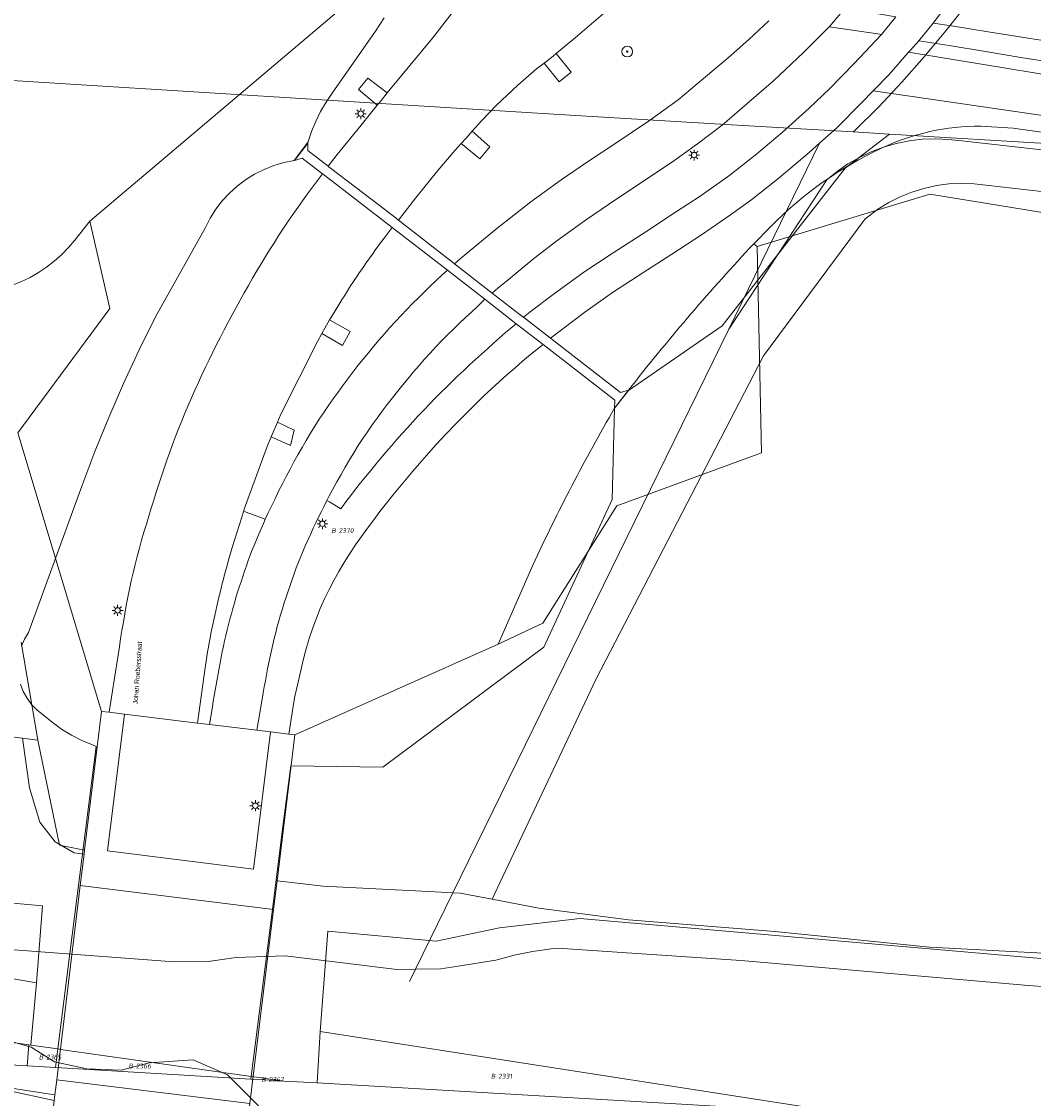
# Model space of a CAD drawing. Header units: metres. Extents: x 207466 to 209466, y 475780 to 477780.
# Tile 71 of 189: x 208311 to 208386, y 476419 to 476499. Entities that reach past the tile are written whole.
import ezdxf
from ezdxf.enums import TextEntityAlignment as Align

# ---------------------------------------------------------------- set-up
doc = ezdxf.new("R2010")
doc.units = ezdxf.units.M
doc.layers.get('0').update_dxf_attribs({"color": 253, "linetype": 'CONTINUOUS'})
for name, color, linetype, lineweight, true_color in [('B-OG-WA-SLOOT_WATER-A', 7, 'CONTINUOUS', 0, 0x478c9a), ('B-RO-GR-GRAS-GV', 7, 'CONTINUOUS', 0, 0x6d8a47), ('B-RO-OG-WATER_SLOOT-GV', 7, 'CONTINUOUS', 0, 0x478c9a), ('N-RO-GR-BOOM-S', 7, 'CONTINUOUS', 0, 0x6d8a47), ('N-RO-GR-GRAS-GV', 7, 'CONTINUOUS', 0, 0x6d8a47)]:
    doc.layers.add(name, color=color, linetype=linetype, lineweight=lineweight, true_color=true_color)
for name, color, linetype, lineweight in [('B-RO-FV-GELEIDING_WILDRASTER-G', 253, 'CONTINUOUS', 0), ('B-RO-KL-ET_LS_OV_LICHTMAST-S', 253, 'CONTINUOUS', 0), ('B-RO-KW-KUNSTWERK_DEK-GV', 253, 'CONTINUOUS', 0), ('B-RO-KW-KUNSTWERK_LANDHOOFD-GV', 253, 'CONTINUOUS', 0), ('B-RO-OG-WEG-GV', 253, 'CONTINUOUS', 0), ('B-RO-VH-VERHARDING_ASFALT-GV', 253, 'CONTINUOUS', 0), ('B-RO-VH-VERHARDING_BEDRIJFSVLOERPLAAT-GV', 253, 'CONTINUOUS', 0), ('B-RO-VH-VERHARDING_BETON-GV', 253, 'CONTINUOUS', 0), ('B-RO-VH-VERHARDING_PUIN-GV', 253, 'CONTINUOUS', 0), ('B-RO-VH-VERHARDING_STRAATBAKSTEEN-GV', 253, 'CONTINUOUS', 0), ('B-WE-KG-GRENS_PERCEEL-GV', 150, 'CONTINUOUS', 18), ('B-WE-KG-GRENS_PERCEEL-S', 150, 'CONTINUOUS', 25), ('N-RO-OG-TOPOGRAFIE-T18', 7, 'CONTINUOUS', 0)]:
    doc.layers.add(name, color=color, linetype=linetype, lineweight=lineweight)
doc.styles.add('NLCS-ISO', font='NLCS-ISO.ttf')
doc.styles.add('NLCS-ISO-M200-T18', font='NLCS-ISO.ttf', dxfattribs={"height": 1.8})

# ---------------------------------------------------------------- blocks, each defined once
blk = doc.blocks.new('SKL-ET_OV_LICHTMAST-SO1')
at = {"color": 0, "linetype": 'ByBlock', "lineweight": -2}
blk.add_circle((0, 0), 1, dxfattribs=at)
for points in [[(-1.25, 0), (-2, 0)], [(-1.4142, 1.4142), (-0.8839, 0.8839)], [(0, 2), (0, 1.25)], [(0.8839, 0.8839), (1.4142, 1.4142)], [(2, 0), (1.25, 0)], [(-1.4142, -1.4142), (-0.8839, -0.8839)], [(0, -1.25), (0, -2)], [(0.8839, -0.8839), (1.4142, -1.4142)]]:
    blk.add_open_spline(points, degree=1, dxfattribs=at)
blk = doc.blocks.new('SGR-BOOM_01-SO1')
at = {"linetype": 'Continuous'}
h = blk.add_hatch(color=0, dxfattribs=at)
edge = h.paths.add_edge_path()
edge.add_arc((0, 0), 0.25, 0, 360)
at = {"color": 0, "linetype": 'ByBlock', "lineweight": -2}
for radius in [2, 0.25]:
    blk.add_circle((0, 0), radius, dxfattribs=at)
blk = doc.blocks.new('SKG-PERCEELNUMMER-SO')
at = {"style": 'NLCS-ISO', "oblique": 10, "flags": 1}
blk.add_attdef('GEMEENTECODE', text='', height=1.8, dxfattribs=at).set_placement((0, 2.55), align=Align.MIDDLE_CENTER)
at = {"style": 'NLCS-ISO', "oblique": 10}
blk.add_attdef('SECTIE', text='', height=1.8, dxfattribs=at).set_placement((-0.5, 0), align=Align.MIDDLE_RIGHT)
blk.add_attdef('PERCEELNUMMER', text='', height=1.8, dxfattribs=at).set_placement((0.5, 0), align=Align.MIDDLE_LEFT)

msp = doc.modelspace()

# ---------------------------------------------------------------- linework, layer by layer
at = {"layer": 'B-OG-WA-SLOOT_WATER-A', "flags": 128}
for points in [[(208472.766, 476420.151), (208457.219, 476421.363), (208451.683, 476421.792), (208440.866, 476422.633), (208427.78, 476423.648), (208404.165, 476425.701), (208385.11, 476427.179), (208364.094, 476429.017), (208350.456, 476429.934), (208349.975, 476429.883), (208348.592, 476429.682), (208347.223, 476429.403), (208345.872, 476429.046), (208343.072, 476428.6), (208341.779, 476428.394), (208339.898, 476428.359), (208338.532, 476428.333), (208334.705, 476428.822), (208330.218, 476429.35), (208326.591, 476429.238), (208324.505, 476428.941), (208321.986, 476428.92), (208305.775, 476430.123)], [(208305.089, 476424.368), (208311.371, 476422.568), (208313.104, 476421.479), (208315.511, 476420.963), (208318.047, 476420.877), (208320.138, 476421.421), (208323.405, 476421.636), (208325.955, 476420.519), (208328.526, 476417.943), (208343.51, 476416.83), (208359.352, 476414.97), (208389.284, 476412.409), (208406.03, 476410.903), (208422.049, 476410.047), (208442.456, 476408.622), (208457.333, 476407.351), (208472.151, 476406.179), (208486.143, 476405.085)]]:
    msp.add_lwpolyline(points, dxfattribs=at)
at = {"layer": 'B-RO-FV-GELEIDING_WILDRASTER-G', "flags": 128}
for points in [[(208836.783, 476358.301), (208832.908, 476358.814), (208831.102, 476359.053), (208830.4, 476360.752), (208825.011, 476373.795), (208819.406, 476387.361), (208714.226, 476460.603), (208575.886, 476470.433), (208488.632, 476476.491), (208425.407, 476486.084), (208373.878, 476493.58)], [(208369.903, 476489.704), (208363.158, 476475.904), (208348.05, 476444.995), (208342.685, 476434.046), (208339.898, 476428.359), (208339.458, 476427.461)]]:
    msp.add_lwpolyline(points, dxfattribs=at)
at = {"layer": 'B-RO-GR-GRAS-GV', "flags": 128}
for points in [[(208379.898, 476500.682), (208378.341, 476498.616)], [(208302.476, 476446.526), (208310.727, 476445.514), (208311.238, 476441.84), (208312.018, 476439.28), (208313.156, 476437.819), (208314.562, 476437.018), (208315.302, 476436.906), (208315.338, 476437.201), (208316.589, 476447.511), (208317.169, 476447.441), (208317.537, 476449.833), (208317.631, 476450.448), (208317.726, 476451.064), (208317.822, 476451.68), (208317.919, 476452.295), (208318.016, 476452.911), (208318.116, 476453.526), (208318.218, 476454.141), (208318.324, 476454.756), (208318.434, 476455.369), (208318.55, 476455.981), (208318.673, 476456.592), (208318.803, 476457.202), (208318.94, 476457.809), (208319.087, 476458.414), (208319.242, 476459.018), (208319.405, 476459.619), (208319.573, 476460.219), (208319.747, 476460.818), (208319.924, 476461.416), (208320.104, 476462.013), (208320.287, 476462.609), (208320.472, 476463.204), (208320.66, 476463.798), (208320.851, 476464.391), (208321.047, 476464.983), (208321.247, 476465.573), (208321.451, 476466.162), (208321.661, 476466.748), (208321.876, 476467.333), (208322.096, 476467.917), (208322.322, 476468.498), (208322.553, 476469.077), (208322.789, 476469.653), (208323.031, 476470.228), (208323.278, 476470.8), (208323.53, 476471.37), (208323.788, 476471.937), (208324.05, 476472.503), (208324.317, 476473.066), (208324.588, 476473.627), (208324.864, 476474.186), (208325.142, 476474.744), (208325.424, 476475.3), (208325.71, 476475.854), (208325.998, 476476.406), (208326.291, 476476.956), (208326.587, 476477.505), (208326.887, 476478.051), (208327.191, 476478.595), (208327.499, 476479.137), (208327.811, 476479.676), (208328.127, 476480.213), (208328.448, 476480.748), (208328.772, 476481.28), (208329.1, 476481.81), (208329.433, 476482.337), (208329.77, 476482.861), (208330.111, 476483.383), (208330.457, 476483.901), (208330.808, 476484.416), (208331.165, 476484.927), (208331.526, 476485.434), (208331.891, 476485.94), (208332.257, 476486.444), (208332.997, 476487.437), (208331.497, 476488.579), (208330.93, 476488.406), (208331.921, 476489.714), (208331.909, 476489.159), (208333.412, 476487.991), (208334.097, 476488.851), (208335.868, 476491.04), (208337.058, 476492.514), (208335.677, 476493.692), (208336.372, 476494.537), (208337.806, 476493.431), (208339.485, 476495.471), (208341.165, 476497.49), (208342.618, 476499.376)], [(208378.341, 476498.616), (208379.689, 476498.41), (208382.423, 476497.98), (208385.074, 476497.543), (208387.603, 476497.151), (208424.132, 476491.159), (208450.351, 476486.889), (208475.12, 476482.835)], [(208475.796, 476481.243), (208450.198, 476485.401), (208423.714, 476489.716), (208387.403, 476495.677), (208384.841, 476496.065), (208382.213, 476496.516), (208379.519, 476496.944), (208377.265, 476497.306), (208376.643, 476496.605), (208376.506, 476496.449), (208395.011, 476493.421), (208423.552, 476488.729), (208450.037, 476484.414), (208475.653, 476480.253)], [(208475.653, 476480.253), (208450.037, 476484.414), (208423.552, 476488.729), (208395.011, 476493.421), (208376.506, 476496.449), (208375.063, 476494.808), (208373.878, 476493.58), (208425.407, 476486.084), (208488.632, 476476.491)], [(208488.632, 476476.491), (208425.407, 476486.084), (208373.878, 476493.58), (208373.027, 476492.698), (208371.175, 476490.854), (208369.902, 476489.703), (208363.158, 476475.904), (208370.455, 476486.977), (208371.21, 476487.6), (208372.014, 476488.158), (208372.86, 476488.649), (208373.745, 476489.07), (208374.66, 476489.417), (208375.601, 476489.688), (208376.56, 476489.881), (208377.532, 476489.995), (208378.51, 476490.029), (208379.488, 476489.984), (208380.233, 476489.895), (208397.393, 476487.977), (208427.188, 476484.727), (208449.917, 476481.69), (208479.948, 476477.299)], [(208333.045, 476434.543), (208341.354, 476434.115), (208342.685, 476434.046), (208348.05, 476444.995), (208363.158, 476475.904), (208369.902, 476489.703), (208369.131, 476489.005), (208366.905, 476487.125), (208364.866, 476485.511), (208363.296, 476484.377), (208361.135, 476482.888), (208358.946, 476481.467), (208356.795, 476480.085), (208354.613, 476478.666), (208352.473, 476477.144), (208349.925, 476475.232), (208355.136, 476471.189), (208355.718, 476471.361), (208354.685, 476470.024), (208354.716, 476470.629), (208349.394, 476474.76), (208348.437, 476474.011), (208347.855, 476473.506), (208347.275, 476473), (208346.697, 476472.491), (208346.123, 476471.978), (208345.554, 476471.46), (208344.991, 476470.935), (208344.434, 476470.403), (208343.884, 476469.864), (208343.34, 476469.318), (208342.802, 476468.766), (208342.271, 476468.209), (208341.745, 476467.646), (208341.225, 476467.077), (208340.711, 476466.504), (208340.202, 476465.925), (208339.699, 476465.342), (208339.202, 476464.754), (208338.71, 476464.162), (208338.224, 476463.564), (208337.744, 476462.962), (208337.27, 476462.355), (208336.802, 476461.743), (208336.342, 476461.125), (208335.892, 476460.5), (208335.453, 476459.866), (208335.028, 476459.224), (208334.617, 476458.573), (208334.223, 476457.91), (208333.847, 476457.236), (208333.49, 476456.552), (208333.154, 476455.858), (208332.84, 476455.154), (208332.549, 476454.441), (208332.283, 476453.72), (208332.042, 476452.99), (208331.823, 476452.253), (208331.621, 476451.511), (208331.434, 476450.764), (208331.258, 476450.014), (208331.089, 476449.261), (208330.923, 476448.507), (208330.501, 476445.822), (208330.941, 476445.769), (208329.626, 476434.934), (208333.045, 476434.543)], [(208387.465, 476485.989), (208381.391, 476486.675), (208380.45, 476486.714), (208379.508, 476486.672), (208378.574, 476486.55), (208377.654, 476486.35), (208376.754, 476486.073), (208375.88, 476485.72), (208375.04, 476485.294), (208374.239, 476484.799), (208373.482, 476484.237), (208373.285, 476484.073), (208365.734, 476473.915), (208353.311, 476449.94), (208346.373, 476435.198), (208345.595, 476433.565), (208349.073, 476432.902), (208355.714, 476432.034), (208366.59, 476431.173), (208378.088, 476429.996), (208388.372, 476429.459)], [(208302.438, 476413.147), (208312.323, 476412.362), (208313.081, 476418.61), (208313.135, 476419.05), (208306.168, 476420.111)]]:
    msp.add_lwpolyline(points, dxfattribs=at)
at = {"layer": 'B-RO-KW-KUNSTWERK_DEK-GV', "flags": 128}
msp.add_lwpolyline([(208327.619, 476418.398), (208329.368, 476432.809), (208329.626, 476434.934), (208330.941, 476445.769), (208330.501, 476445.822), (208329.134, 476445.988), (208328.124, 476446.111), (208324.605, 476446.538), (208323.733, 476446.644), (208318.294, 476447.304), (208317.169, 476447.441), (208316.589, 476447.511), (208315.338, 476437.201), (208315.302, 476436.906), (208315.02, 476434.583), (208313.421, 476421.411), (208313.267, 476420.14), (208313.135, 476419.05), (208313.081, 476418.61)], dxfattribs=at)
at = {"layer": 'B-RO-KW-KUNSTWERK_LANDHOOFD-GV', "flags": 128}
for points in [[(208329.368, 476432.809), (208329.626, 476434.934), (208330.941, 476445.769), (208330.501, 476445.822), (208329.134, 476445.988), (208327.876, 476435.807), (208317.038, 476437.148), (208318.294, 476447.304), (208317.169, 476447.441), (208316.589, 476447.511), (208315.338, 476437.201), (208315.302, 476436.906), (208315.02, 476434.583), (208329.368, 476432.809)], [(208312.223, 476411.54), (208312.69, 476411.483), (208313.928, 476411.333), (208314.709, 476417.774), (208325.55, 476416.458), (208324.768, 476410.017), (208325.907, 476409.879), (208326.575, 476409.798), (208326.626, 476410.222), (208326.747, 476411.215), (208327.34, 476416.102), (208327.619, 476418.398), (208313.267, 476420.14), (208313.135, 476419.05), (208313.081, 476418.61), (208312.323, 476412.362), (208312.223, 476411.54)]]:
    msp.add_lwpolyline(points, dxfattribs=at)
at = {"layer": 'B-RO-OG-WATER_SLOOT-GV', "flags": 128}
for points in [[(208479.948, 476477.299), (208449.917, 476481.69), (208427.188, 476484.727), (208397.393, 476487.977), (208380.233, 476489.895), (208379.488, 476489.984), (208378.51, 476490.029), (208377.532, 476489.995), (208376.56, 476489.881), (208375.601, 476489.688), (208374.66, 476489.417), (208373.745, 476489.07), (208372.86, 476488.649), (208372.014, 476488.158), (208371.21, 476487.6), (208370.455, 476486.977), (208363.158, 476475.904)], [(208363.158, 476475.904), (208348.05, 476444.995), (208342.685, 476434.046), (208343.21, 476434.019), (208345.595, 476433.565), (208346.373, 476435.198), (208353.311, 476449.94), (208365.734, 476473.915), (208373.285, 476484.073), (208373.482, 476484.237), (208374.239, 476484.799), (208375.04, 476485.294), (208375.88, 476485.72), (208376.754, 476486.073), (208377.654, 476486.35), (208378.574, 476486.55), (208379.508, 476486.672), (208380.45, 476486.714), (208381.391, 476486.675), (208387.465, 476485.989)], [(208305.775, 476430.123), (208321.986, 476428.92), (208324.505, 476428.941), (208326.591, 476429.238), (208330.218, 476429.35), (208334.705, 476428.822), (208338.532, 476428.333), (208339.898, 476428.359), (208342.685, 476434.046), (208341.354, 476434.115), (208333.045, 476434.543), (208329.626, 476434.934), (208329.368, 476432.809), (208315.02, 476434.583), (208315.302, 476436.906), (208314.562, 476437.018), (208313.156, 476437.819), (208312.018, 476439.28), (208311.238, 476441.84), (208310.727, 476445.514), (208302.476, 476446.526)], [(208388.372, 476429.459), (208378.088, 476429.996), (208366.59, 476431.173), (208355.714, 476432.034), (208349.073, 476432.902), (208345.595, 476433.565), (208343.21, 476434.019), (208342.685, 476434.046), (208339.898, 476428.359), (208341.779, 476428.394), (208343.072, 476428.6), (208345.872, 476429.046), (208347.223, 476429.403), (208348.592, 476429.682), (208349.975, 476429.883), (208350.456, 476429.934), (208364.094, 476429.017), (208385.11, 476427.179), (208404.165, 476425.701)], [(208306.168, 476420.111), (208313.135, 476419.05), (208313.267, 476420.14), (208327.619, 476418.398), (208327.34, 476416.102), (208328.208, 476415.973), (208328.379, 476417.154), (208328.526, 476417.943), (208325.955, 476420.519), (208323.405, 476421.636), (208320.138, 476421.421), (208318.047, 476420.877), (208315.511, 476420.963), (208313.104, 476421.479), (208311.371, 476422.568), (208305.089, 476424.368)]]:
    msp.add_lwpolyline(points, dxfattribs=at)
at = {"layer": 'B-RO-OG-WEG-GV', "flags": 128}
for points in [[(208354.007, 476499.445), (208351.932, 476497.667), (208350.35, 476496.366), (208351.461, 476494.987), (208350.571, 476494.251), (208349.455, 476495.654), (208348.896, 476495.215), (208347.494, 476494.011), (208345.911, 476492.514), (208344.827, 476491.394), (208344.105, 476490.583), (208345.431, 476489.428), (208344.683, 476488.544), (208343.29, 476489.679), (208342.844, 476489.192), (208341.574, 476487.677), (208339.91, 476485.631), (208338.635, 476483.992)], [(208338.635, 476483.992), (208342.783, 476480.758), (208342.794, 476480.75), (208343.221, 476481.114), (208343.807, 476481.611), (208345.933, 476483.37), (208348.459, 476485.359), (208350.716, 476486.981), (208352.761, 476488.364), (208354.708, 476489.649), (208357.287, 476491.388), (208359.411, 476492.929), (208361.293, 476494.504), (208363.111, 476496.049), (208364.645, 476497.406), (208366.137, 476498.8)], [(208347.912, 476476.778), (208348.423, 476477.172), (208350.12, 476478.459), (208352.415, 476480.121), (208354.579, 476481.569), (208357.013, 476483.127), (208359.214, 476484.582), (208361.041, 476485.78), (208363.242, 476487.328), (208365.253, 476488.912), (208367.121, 476490.507), (208369.141, 476492.293), (208370.67, 476493.77), (208372.475, 476495.623), (208374.49, 476497.777), (208374.232, 476497.821), (208370.609, 476498.353), (208370.236, 476497.964), (208368.719, 476496.439), (208366.484, 476494.337), (208364.497, 476492.622), (208362.662, 476491.046), (208360.847, 476489.658), (208359.086, 476488.397), (208356.768, 476486.835), (208354.787, 476485.526), (208352.596, 476484.034), (208350.496, 476482.522), (208348.701, 476481.145), (208346.634, 476479.426), (208346.051, 476478.962), (208345.609, 476478.571), (208347.907, 476476.782), (208347.912, 476476.778)], [(208328.755, 476461.775), (208328.946, 476462.195), (208329.208, 476462.75), (208329.476, 476463.303), (208329.747, 476463.854), (208330.023, 476464.403), (208330.304, 476464.95), (208330.589, 476465.493), (208330.881, 476466.034), (208331.178, 476466.571), (208331.481, 476467.105), (208331.791, 476467.635), (208332.108, 476468.161), (208332.432, 476468.682), (208332.764, 476469.199), (208333.102, 476469.712), (208333.447, 476470.22), (208333.797, 476470.724), (208334.154, 476471.224), (208334.517, 476471.72), (208334.885, 476472.213), (208335.258, 476472.701), (208335.636, 476473.185), (208336.019, 476473.666), (208336.406, 476474.143), (208336.798, 476474.616), (208337.196, 476475.085), (208337.598, 476475.549), (208338.005, 476476.008), (208338.418, 476476.462), (208338.837, 476476.912), (208339.261, 476477.355), (208339.69, 476477.794), (208340.125, 476478.227), (208340.563, 476478.657), (208341.005, 476479.084), (208341.448, 476479.509), (208341.892, 476479.933), (208342.27, 476480.277), (208338.184, 476483.45), (208337.578, 476482.662), (208337.408, 476482.428), (208337.237, 476482.194), (208337.067, 476481.96), (208336.897, 476481.726), (208336.728, 476481.491), (208336.56, 476481.256), (208336.392, 476481.02), (208336.225, 476480.784), (208336.059, 476480.547), (208335.895, 476480.309), (208335.731, 476480.07), (208335.569, 476479.83), (208335.409, 476479.59), (208335.249, 476479.348), (208335.091, 476479.106), (208334.934, 476478.863), (208334.779, 476478.619), (208334.624, 476478.374), (208334.471, 476478.128), (208334.32, 476477.882), (208334.169, 476477.635), (208334.02, 476477.387), (208333.871, 476477.139), (208333.53, 476476.576), (208335.059, 476475.722), (208334.493, 476474.678), (208332.95, 476475.568), (208332.626, 476474.968), (208329.901, 476469.589), (208329.649, 476468.985), (208330.891, 476468.395), (208330.629, 476467.248), (208329.19, 476467.907), (208328.923, 476467.264), (208327.195, 476462.537), (208327.15, 476462.411), (208327.333, 476462.299), (208328.755, 476461.775)], [(208333.323, 476463.166), (208333.516, 476463.071), (208334.357, 476462.562), (208334.727, 476463.064), (208335.094, 476463.534), (208335.463, 476464.004), (208335.833, 476464.473), (208336.205, 476464.939), (208336.58, 476465.404), (208336.959, 476465.865), (208337.341, 476466.324), (208337.726, 476466.78), (208338.115, 476467.234), (208338.507, 476467.684), (208338.902, 476468.131), (208339.301, 476468.575), (208339.704, 476469.016), (208340.111, 476469.454), (208340.521, 476469.888), (208340.934, 476470.319), (208341.351, 476470.746), (208341.772, 476471.17), (208342.196, 476471.591), (208342.623, 476472.008), (208343.053, 476472.422), (208343.487, 476472.832), (208343.924, 476473.239), (208344.363, 476473.643), (208344.805, 476474.044), (208345.249, 476474.444), (208345.694, 476474.842), (208346.14, 476475.239), (208346.586, 476475.635), (208347.385, 476476.297), (208345.064, 476478.113), (208344.748, 476477.812), (208344.536, 476477.61), (208344.081, 476477.186), (208343.626, 476476.761), (208343.175, 476476.333), (208342.727, 476475.902), (208342.284, 476475.465), (208341.847, 476475.023), (208341.417, 476474.574), (208340.994, 476474.118), (208340.577, 476473.657), (208340.166, 476473.19), (208339.76, 476472.718), (208339.36, 476472.241), (208338.965, 476471.759), (208338.575, 476471.274), (208338.189, 476470.785), (208337.808, 476470.292), (208337.433, 476469.795), (208337.063, 476469.294), (208336.7, 476468.788), (208336.344, 476468.278), (208335.996, 476467.763), (208335.655, 476467.243), (208335.323, 476466.717), (208335, 476466.186), (208334.685, 476465.65), (208334.377, 476465.11), (208334.074, 476464.566), (208333.774, 476464.021), (208333.476, 476463.475), (208333.323, 476463.166)]]:
    msp.add_lwpolyline(points, dxfattribs=at)
at = {"layer": 'B-RO-VH-VERHARDING_ASFALT-GV', "flags": 128}
for points in [[(208333.412, 476487.991), (208333.422, 476487.983), (208333.597, 476487.85), (208336.064, 476485.964), (208338.46, 476484.127), (208338.605, 476484.015), (208338.635, 476483.992), (208339.91, 476485.631), (208341.574, 476487.677), (208342.844, 476489.192), (208343.29, 476489.679), (208343.659, 476490.082), (208344.105, 476490.583), (208344.827, 476491.394), (208345.911, 476492.514), (208347.494, 476494.011), (208348.896, 476495.215), (208349.455, 476495.654), (208350.115, 476496.173), (208350.35, 476496.366), (208351.932, 476497.667), (208354.007, 476499.445)], [(208342.618, 476499.376), (208341.165, 476497.49), (208339.485, 476495.471), (208337.806, 476493.431), (208337.374, 476492.906), (208337.058, 476492.514), (208335.868, 476491.04), (208334.097, 476488.851), (208333.412, 476487.991)], [(208345.609, 476478.571), (208346.051, 476478.962), (208346.634, 476479.426), (208348.701, 476481.145), (208350.496, 476482.522), (208352.596, 476484.034), (208354.787, 476485.526), (208356.768, 476486.835), (208359.086, 476488.397), (208360.847, 476489.658), (208362.662, 476491.046), (208364.497, 476492.622), (208366.484, 476494.337), (208368.719, 476496.439), (208370.236, 476497.964), (208370.609, 476498.353), (208370.654, 476498.4), (208371.755, 476499.669)], [(208366.137, 476498.8), (208364.645, 476497.406), (208363.111, 476496.049), (208361.293, 476494.504), (208359.411, 476492.929), (208357.287, 476491.388), (208354.708, 476489.649), (208352.761, 476488.364), (208350.716, 476486.981), (208348.459, 476485.359), (208345.933, 476483.37), (208343.807, 476481.611), (208343.221, 476481.114), (208342.794, 476480.75), (208345.602, 476478.577), (208345.609, 476478.571)], [(208317.169, 476447.441), (208318.294, 476447.304), (208323.733, 476446.644), (208324.209, 476450.223), (208324.259, 476450.565), (208324.309, 476450.907), (208324.361, 476451.249), (208324.414, 476451.59), (208324.47, 476451.931), (208324.528, 476452.272), (208324.589, 476452.612), (208324.653, 476452.952), (208324.72, 476453.291), (208324.789, 476453.629), (208324.86, 476453.968), (208324.933, 476454.306), (208325.007, 476454.643), (208325.083, 476454.981), (208325.16, 476455.318), (208325.238, 476455.655), (208325.317, 476455.991), (208325.397, 476456.328), (208325.479, 476456.664), (208325.563, 476456.999), (208325.648, 476457.334), (208325.735, 476457.669), (208325.824, 476458.003), (208325.915, 476458.336), (208326.007, 476458.67), (208326.101, 476459.003), (208326.195, 476459.335), (208326.289, 476459.668), (208327.15, 476462.411), (208327.195, 476462.537), (208328.923, 476467.264), (208329.19, 476467.907), (208329.649, 476468.985), (208329.901, 476469.589), (208332.626, 476474.968), (208332.95, 476475.568), (208333.53, 476476.576), (208333.871, 476477.139), (208334.02, 476477.387), (208334.169, 476477.635), (208334.32, 476477.882), (208334.471, 476478.128), (208334.624, 476478.374), (208334.779, 476478.619), (208334.934, 476478.863), (208335.091, 476479.106), (208335.249, 476479.348), (208335.409, 476479.59), (208335.569, 476479.83), (208335.731, 476480.07), (208335.895, 476480.309), (208336.059, 476480.547), (208336.225, 476480.784), (208336.392, 476481.02), (208336.56, 476481.256), (208336.728, 476481.491), (208336.897, 476481.726), (208337.067, 476481.96), (208337.237, 476482.194), (208337.408, 476482.428), (208337.578, 476482.662), (208338.184, 476483.45), (208333.164, 476487.309), (208332.997, 476487.437), (208332.257, 476486.444), (208331.891, 476485.94), (208331.526, 476485.434), (208331.165, 476484.927), (208330.808, 476484.416), (208330.457, 476483.901), (208330.111, 476483.383), (208329.77, 476482.861), (208329.433, 476482.337), (208329.1, 476481.81), (208328.772, 476481.28), (208328.448, 476480.748), (208328.127, 476480.213), (208327.811, 476479.676), (208327.499, 476479.137), (208327.191, 476478.595), (208326.887, 476478.051), (208326.587, 476477.505), (208326.291, 476476.956), (208325.998, 476476.406), (208325.71, 476475.854), (208325.424, 476475.3), (208325.142, 476474.744), (208324.864, 476474.186), (208324.588, 476473.627), (208324.317, 476473.066), (208324.05, 476472.503), (208323.788, 476471.937), (208323.53, 476471.37), (208323.278, 476470.8), (208323.031, 476470.228), (208322.789, 476469.653), (208322.553, 476469.077), (208322.322, 476468.498), (208322.096, 476467.917), (208321.876, 476467.333), (208321.661, 476466.748), (208321.451, 476466.162), (208321.247, 476465.573), (208321.047, 476464.983), (208320.851, 476464.391), (208320.66, 476463.798), (208320.472, 476463.204), (208320.287, 476462.609), (208320.104, 476462.013), (208319.924, 476461.416), (208319.747, 476460.818), (208319.573, 476460.219), (208319.405, 476459.619), (208319.242, 476459.018), (208319.087, 476458.414), (208318.94, 476457.809), (208318.803, 476457.202), (208318.673, 476456.592), (208318.55, 476455.981), (208318.434, 476455.369), (208318.324, 476454.756), (208318.218, 476454.141), (208318.116, 476453.526), (208318.016, 476452.911), (208317.919, 476452.295), (208317.822, 476451.68), (208317.726, 476451.064), (208317.631, 476450.448), (208317.537, 476449.833), (208317.169, 476447.441)], [(208324.605, 476446.538), (208328.124, 476446.111), (208328.523, 476448.429), (208328.601, 476448.881), (208328.68, 476449.332), (208328.761, 476449.782), (208328.844, 476450.233), (208328.929, 476450.682), (208329.018, 476451.131), (208329.11, 476451.579), (208329.207, 476452.027), (208329.309, 476452.473), (208329.415, 476452.918), (208329.528, 476453.361), (208329.645, 476453.804), (208329.767, 476454.245), (208329.894, 476454.685), (208330.026, 476455.124), (208330.161, 476455.562), (208330.301, 476455.999), (208330.444, 476456.434), (208330.591, 476456.868), (208330.742, 476457.301), (208330.897, 476457.732), (208331.057, 476458.161), (208331.222, 476458.588), (208331.393, 476459.013), (208331.569, 476459.436), (208331.75, 476459.856), (208331.937, 476460.275), (208332.127, 476460.692), (208332.321, 476461.107), (208332.518, 476461.52), (208332.717, 476461.933), (208332.918, 476462.344), (208333.12, 476462.755), (208333.323, 476463.166), (208333.476, 476463.475), (208333.774, 476464.021), (208334.074, 476464.566), (208334.377, 476465.11), (208334.685, 476465.65), (208335, 476466.186), (208335.323, 476466.717), (208335.655, 476467.243), (208335.996, 476467.763), (208336.344, 476468.278), (208336.7, 476468.788), (208337.063, 476469.294), (208337.433, 476469.795), (208337.808, 476470.292), (208338.189, 476470.785), (208338.575, 476471.274), (208338.965, 476471.759), (208339.36, 476472.241), (208339.76, 476472.718), (208340.166, 476473.19), (208340.577, 476473.657), (208340.994, 476474.118), (208341.417, 476474.574), (208341.847, 476475.023), (208342.284, 476475.465), (208342.727, 476475.902), (208343.175, 476476.333), (208343.626, 476476.761), (208344.081, 476477.186), (208344.536, 476477.61), (208344.748, 476477.812), (208345.064, 476478.113), (208342.27, 476480.277), (208341.892, 476479.933), (208341.448, 476479.509), (208341.005, 476479.084), (208340.563, 476478.657), (208340.125, 476478.227), (208339.69, 476477.794), (208339.261, 476477.355), (208338.837, 476476.912), (208338.418, 476476.462), (208338.005, 476476.008), (208337.598, 476475.549), (208337.196, 476475.085), (208336.798, 476474.616), (208336.406, 476474.143), (208336.019, 476473.666), (208335.636, 476473.185), (208335.258, 476472.701), (208334.885, 476472.213), (208334.517, 476471.72), (208334.154, 476471.224), (208333.797, 476470.724), (208333.447, 476470.22), (208333.102, 476469.712), (208332.764, 476469.199), (208332.432, 476468.682), (208332.108, 476468.161), (208331.791, 476467.635), (208331.481, 476467.105), (208331.178, 476466.571), (208330.881, 476466.034), (208330.589, 476465.493), (208330.304, 476464.95), (208330.023, 476464.403), (208329.747, 476463.854), (208329.476, 476463.303), (208329.208, 476462.75), (208328.946, 476462.195), (208328.755, 476461.775), (208328.692, 476461.637), (208328.446, 476461.074), (208328.207, 476460.509), (208327.972, 476459.941), (208327.74, 476459.373), (208327.625, 476459.104), (208327.489, 476458.712), (208327.353, 476458.32), (208327.218, 476457.928), (208327.085, 476457.535), (208326.954, 476457.142), (208326.826, 476456.747), (208326.7, 476456.352), (208326.579, 476455.956), (208326.46, 476455.558), (208326.345, 476455.159), (208326.234, 476454.76), (208326.127, 476454.359), (208326.023, 476453.958), (208325.924, 476453.555), (208325.828, 476453.152), (208325.735, 476452.748), (208325.647, 476452.343), (208325.561, 476451.937), (208325.478, 476451.531), (208325.398, 476451.124), (208325.32, 476450.717), (208325.245, 476450.309), (208325.171, 476449.901), (208325.099, 476449.493), (208325.029, 476449.084), (208324.96, 476448.676), (208324.891, 476448.267), (208324.824, 476447.858), (208324.605, 476446.538)]]:
    msp.add_lwpolyline(points, dxfattribs=at)
at = {"layer": 'B-RO-VH-VERHARDING_BEDRIJFSVLOERPLAAT-GV', "flags": 128}
for points in [[(208349.455, 476495.654), (208350.571, 476494.251), (208351.461, 476494.987), (208350.35, 476496.366), (208350.115, 476496.173), (208349.455, 476495.654)], [(208337.058, 476492.514), (208337.374, 476492.906), (208337.806, 476493.431), (208336.372, 476494.537), (208335.677, 476493.692), (208337.058, 476492.514)], [(208344.105, 476490.583), (208343.659, 476490.082), (208343.29, 476489.679), (208344.683, 476488.544), (208345.431, 476489.428), (208344.105, 476490.583)], [(208333.53, 476476.576), (208332.95, 476475.568), (208334.493, 476474.678), (208335.059, 476475.722), (208333.53, 476476.576)], [(208329.649, 476468.985), (208329.19, 476467.907), (208330.629, 476467.248), (208330.891, 476468.395), (208329.649, 476468.985)]]:
    msp.add_lwpolyline(points, dxfattribs=at)
at = {"layer": 'B-RO-VH-VERHARDING_BETON-GV', "flags": 128}
for points in [[(208374.49, 476497.777), (208375.559, 476499.074), (208374.415, 476499.274), (208371.755, 476499.669), (208370.654, 476498.4), (208370.609, 476498.353), (208374.232, 476497.821), (208374.49, 476497.777)], [(208387.403, 476495.677), (208387.603, 476497.151), (208385.074, 476497.543), (208382.423, 476497.98), (208379.689, 476498.41), (208378.341, 476498.616), (208377.265, 476497.306), (208379.519, 476496.944), (208382.213, 476496.516), (208384.841, 476496.065), (208387.403, 476495.677)], [(208332.997, 476487.437), (208333.164, 476487.309), (208338.184, 476483.45), (208342.27, 476480.277), (208345.064, 476478.113), (208347.385, 476476.297), (208349.394, 476474.76), (208354.716, 476470.629), (208354.685, 476470.024), (208355.718, 476471.361), (208355.136, 476471.189), (208349.925, 476475.232), (208347.912, 476476.778), (208347.907, 476476.782), (208345.609, 476478.571), (208345.602, 476478.577), (208342.794, 476480.75), (208342.783, 476480.758), (208338.635, 476483.992), (208338.605, 476484.015), (208338.46, 476484.127), (208336.064, 476485.964), (208333.597, 476487.85), (208333.422, 476487.983), (208333.412, 476487.991), (208331.909, 476489.159), (208331.921, 476489.714), (208330.93, 476488.406), (208331.497, 476488.579), (208332.997, 476487.437)], [(208323.733, 476446.644), (208324.605, 476446.538), (208324.824, 476447.858), (208324.891, 476448.267), (208324.96, 476448.676), (208325.029, 476449.084), (208325.099, 476449.493), (208325.171, 476449.901), (208325.245, 476450.309), (208325.32, 476450.717), (208325.398, 476451.124), (208325.478, 476451.531), (208325.561, 476451.937), (208325.647, 476452.343), (208325.735, 476452.748), (208325.828, 476453.152), (208325.924, 476453.555), (208326.023, 476453.958), (208326.127, 476454.359), (208326.234, 476454.76), (208326.345, 476455.159), (208326.46, 476455.558), (208326.579, 476455.956), (208326.7, 476456.352), (208326.826, 476456.747), (208326.954, 476457.142), (208327.085, 476457.535), (208327.218, 476457.928), (208327.353, 476458.32), (208327.489, 476458.712), (208327.625, 476459.104), (208327.74, 476459.373), (208327.972, 476459.941), (208328.207, 476460.509), (208328.446, 476461.074), (208328.692, 476461.637), (208328.755, 476461.775), (208327.333, 476462.299), (208327.15, 476462.411), (208326.289, 476459.668), (208326.195, 476459.335), (208326.101, 476459.003), (208326.007, 476458.67), (208325.915, 476458.336), (208325.824, 476458.003), (208325.735, 476457.669), (208325.648, 476457.334), (208325.563, 476456.999), (208325.479, 476456.664), (208325.397, 476456.328), (208325.317, 476455.991), (208325.238, 476455.655), (208325.16, 476455.318), (208325.083, 476454.981), (208325.007, 476454.643), (208324.933, 476454.306), (208324.86, 476453.968), (208324.789, 476453.629), (208324.72, 476453.291), (208324.653, 476452.952), (208324.589, 476452.612), (208324.528, 476452.272), (208324.47, 476451.931), (208324.414, 476451.59), (208324.361, 476451.249), (208324.309, 476450.907), (208324.259, 476450.565), (208324.209, 476450.223), (208323.733, 476446.644)]]:
    msp.add_lwpolyline(points, dxfattribs=at)
at = {"layer": 'B-RO-VH-VERHARDING_PUIN-GV', "flags": 128}
msp.add_lwpolyline([(208329.134, 476445.988), (208328.124, 476446.111), (208324.605, 476446.538), (208323.733, 476446.644), (208318.294, 476447.304), (208317.038, 476437.148), (208327.876, 476435.807), (208329.134, 476445.988)], dxfattribs=at)
at = {"layer": 'B-RO-VH-VERHARDING_STRAATBAKSTEEN-GV', "flags": 128}
for points in [[(208347.912, 476476.778), (208349.925, 476475.232), (208352.473, 476477.144), (208354.613, 476478.666), (208356.795, 476480.085), (208358.946, 476481.467), (208361.135, 476482.888), (208363.296, 476484.377), (208364.866, 476485.511), (208366.905, 476487.125), (208369.131, 476489.005), (208369.902, 476489.703), (208371.175, 476490.854), (208373.027, 476492.698), (208373.878, 476493.58), (208375.063, 476494.808), (208376.506, 476496.449), (208376.643, 476496.605), (208377.265, 476497.306), (208378.341, 476498.616), (208379.898, 476500.682)], [(208375.559, 476499.074), (208374.49, 476497.777), (208372.475, 476495.623), (208370.67, 476493.77), (208369.141, 476492.293), (208367.121, 476490.507), (208365.253, 476488.912), (208363.242, 476487.328), (208361.041, 476485.78), (208359.214, 476484.582), (208357.013, 476483.127), (208354.579, 476481.569), (208352.415, 476480.121), (208350.12, 476478.459), (208348.423, 476477.172), (208347.912, 476476.778)], [(208328.124, 476446.111), (208329.134, 476445.988), (208330.501, 476445.822), (208330.923, 476448.507), (208331.089, 476449.261), (208331.258, 476450.014), (208331.434, 476450.764), (208331.621, 476451.511), (208331.823, 476452.253), (208332.042, 476452.99), (208332.283, 476453.72), (208332.549, 476454.441), (208332.84, 476455.154), (208333.154, 476455.858), (208333.49, 476456.552), (208333.847, 476457.236), (208334.223, 476457.91), (208334.617, 476458.573), (208335.028, 476459.224), (208335.453, 476459.866), (208335.892, 476460.5), (208336.342, 476461.125), (208336.802, 476461.743), (208337.27, 476462.355), (208337.744, 476462.962), (208338.224, 476463.564), (208338.71, 476464.162), (208339.202, 476464.754), (208339.699, 476465.342), (208340.202, 476465.925), (208340.711, 476466.504), (208341.225, 476467.077), (208341.745, 476467.646), (208342.271, 476468.209), (208342.802, 476468.766), (208343.34, 476469.318), (208343.884, 476469.864), (208344.434, 476470.403), (208344.991, 476470.935), (208345.554, 476471.46), (208346.123, 476471.978), (208346.697, 476472.491), (208347.275, 476473), (208347.855, 476473.506), (208348.437, 476474.011), (208349.394, 476474.76), (208347.385, 476476.297), (208346.586, 476475.635), (208346.14, 476475.239), (208345.694, 476474.842), (208345.249, 476474.444), (208344.805, 476474.044), (208344.363, 476473.643), (208343.924, 476473.239), (208343.487, 476472.832), (208343.053, 476472.422), (208342.623, 476472.008), (208342.196, 476471.591), (208341.772, 476471.17), (208341.351, 476470.746), (208340.934, 476470.319), (208340.521, 476469.888), (208340.111, 476469.454), (208339.704, 476469.016), (208339.301, 476468.575), (208338.902, 476468.131), (208338.507, 476467.684), (208338.115, 476467.234), (208337.726, 476466.78), (208337.341, 476466.324), (208336.959, 476465.865), (208336.58, 476465.404), (208336.205, 476464.939), (208335.833, 476464.473), (208335.463, 476464.004), (208335.094, 476463.534), (208334.727, 476463.064), (208334.357, 476462.562), (208333.516, 476463.071), (208333.323, 476463.166), (208333.12, 476462.755), (208332.918, 476462.344), (208332.717, 476461.933), (208332.518, 476461.52), (208332.321, 476461.107), (208332.127, 476460.692), (208331.937, 476460.275), (208331.75, 476459.856), (208331.569, 476459.436), (208331.393, 476459.013), (208331.222, 476458.588), (208331.057, 476458.161), (208330.897, 476457.732), (208330.742, 476457.301), (208330.591, 476456.868), (208330.444, 476456.434), (208330.301, 476455.999), (208330.161, 476455.562), (208330.026, 476455.124), (208329.894, 476454.685), (208329.767, 476454.245), (208329.645, 476453.804), (208329.528, 476453.361), (208329.415, 476452.918), (208329.309, 476452.473), (208329.207, 476452.027), (208329.11, 476451.579), (208329.018, 476451.131), (208328.929, 476450.682), (208328.844, 476450.233), (208328.761, 476449.782), (208328.68, 476449.332), (208328.601, 476448.881), (208328.523, 476448.429), (208328.124, 476446.111)]]:
    msp.add_lwpolyline(points, dxfattribs=at)
at = {"layer": 'B-WE-KG-GRENS_PERCEEL-GV'}
for points in [[(208071.697, 476599.48), (208173.266, 476492.396), (208174.464, 476491.117), (208175.632, 476489.782), (208176.756, 476488.408), (208177.155, 476487.886), (208183.527, 476481.255), (208218.477, 476445.754), (208227.506, 476436.418), (208232.91, 476433.732), (208242.898, 476428.922), (208252.097, 476424.641), (208311.085, 476421.181), (208311.199, 476422.751), (208289.976, 476425.763), (208278.96, 476427.566), (208265.341, 476430.728), (208250.223, 476435.722), (208240.675, 476439.622), (208227.971, 476446.836), (208215.004, 476455.772), (208204.526, 476465.58), (208168.13, 476503.861)], [(208380.608, 476499.731), (208379.281, 476498.041), (208379.264, 476498.02), (208377.677, 476496.108), (208376.021, 476494.235), (208374.305, 476492.414), (208372.532, 476490.65), (208372.408, 476490.534), (208375.107, 476490.374), (208399.997, 476488.894), (208399.997, 476536.751)], [(208252.136, 476512.078), (208266.657, 476497.046), (208333.366, 476492.904), (208333.717, 476493.428), (208336.931, 476498.023), (208337.591, 476499.023)], [(208337.591, 476499.023), (208336.931, 476498.023), (208333.717, 476493.428), (208333.366, 476492.904), (208337.74, 476492.632), (208351.789, 476491.76), (208363.781, 476491.047), (208372.408, 476490.534), (208372.532, 476490.65), (208374.305, 476492.414), (208376.021, 476494.235), (208377.677, 476496.108), (208379.264, 476498.02), (208379.281, 476498.041), (208380.608, 476499.731)], [(208310.643, 476452.345), (208310.879, 476452.869), (208311.182, 476453.358), (208315.125, 476464.239), (208316.102, 476466.802), (208317.139, 476469.343), (208318.235, 476471.858), (208319.388, 476474.347), (208320.599, 476476.809), (208324.304, 476483.443), (208324.662, 476484.139), (208325.082, 476484.8), (208325.559, 476485.421), (208326.09, 476485.996), (208326.67, 476486.522), (208327.295, 476486.993), (208327.96, 476487.407), (208328.659, 476487.759), (208329.387, 476488.048), (208330.137, 476488.269), (208330.905, 476488.423), (208331.932, 476489.793), (208332.19, 476490.564), (208332.5, 476491.317), (208332.858, 476492.047), (208333.265, 476492.752), (208333.366, 476492.904), (208266.657, 476497.046)], [(208310.576, 476449.521), (208310.786, 476448.986), (208311.066, 476448.483), (208311.41, 476448.022), (208311.811, 476447.611), (208312.264, 476447.256), (208312.928, 476446.704), (208313.631, 476446.202), (208314.368, 476445.752), (208315.136, 476445.356), (208315.931, 476445.018), (208316.201, 476444.903), (208314.254, 476429.541), (208313.355, 476422.445), (208313.732, 476422.391), (208327.701, 476420.408), (208329.235, 476432.431), (208330.069, 476438.964), (208330.643, 476443.465), (208337.484, 476443.361), (208349.424, 476452.278), (208354.516, 476463.253), (208354.688, 476470.017), (208355.727, 476471.339), (208362.671, 476476.13), (208371.804, 476487.844), (208375.107, 476490.374), (208372.408, 476490.534), (208363.781, 476491.047), (208351.789, 476491.76), (208337.74, 476492.632), (208333.366, 476492.904), (208333.265, 476492.752), (208332.858, 476492.047), (208332.5, 476491.317), (208332.19, 476490.564), (208331.932, 476489.793), (208330.905, 476488.423), (208330.137, 476488.269), (208329.387, 476488.048), (208328.659, 476487.759), (208327.96, 476487.407), (208327.295, 476486.993), (208326.67, 476486.522), (208326.09, 476485.996), (208325.559, 476485.421), (208325.082, 476484.8), (208324.662, 476484.139), (208324.304, 476483.443), (208320.599, 476476.809), (208319.388, 476474.347), (208318.235, 476471.858), (208317.139, 476469.343), (208316.102, 476466.802), (208315.125, 476464.239), (208311.182, 476453.358), (208310.879, 476452.869), (208310.643, 476452.345)], [(208399.997, 476488.894), (208375.107, 476490.374), (208371.804, 476487.844), (208362.671, 476476.13), (208355.727, 476471.339), (208354.688, 476470.017), (208354.516, 476463.253), (208349.424, 476452.278), (208337.484, 476443.361), (208330.643, 476443.465), (208330.069, 476438.964), (208329.235, 476432.431), (208327.701, 476420.408), (208328.303, 476420.323), (208330.128, 476420.064), (208332.618, 476419.918), (208332.836, 476423.745), (208333.394, 476431.179), (208341.444, 476430.456), (208346.154, 476431.446), (208352.117, 476432.139), (208429.12, 476425.455)], [(208308.893, 476433.381), (208312.225, 476433.082), (208311.774, 476427.342), (208311.358, 476422.728), (208313.355, 476422.445), (208314.254, 476429.541), (208316.201, 476444.903), (208315.931, 476445.018), (208315.136, 476445.356), (208314.368, 476445.752), (208313.631, 476446.202), (208312.928, 476446.704), (208312.264, 476447.256), (208311.811, 476447.611), (208311.41, 476448.022), (208311.066, 476448.483), (208310.786, 476448.986), (208310.576, 476449.521)], [(208289.976, 476425.763), (208311.199, 476422.751), (208311.358, 476422.728), (208311.774, 476427.342), (208300.569, 476429.286)], [(208476.246, 476405.563), (208462.063, 476407.328), (208444.337, 476409.367), (208432.987, 476410.673), (208420.829, 476412.063), (208400.008, 476413.888), (208383.143, 476415.896), (208372.321, 476417.593), (208332.618, 476419.918), (208330.128, 476420.064), (208328.291, 476420.172), (208327.676, 476420.208), (208313.636, 476421.031), (208313.179, 476421.058), (208311.085, 476421.181), (208252.097, 476424.641)]]:
    msp.add_lwpolyline(points, dxfattribs=at)
for points in [[(208269.32, 476435.918), (208272.47, 476435.077), (208275.773, 476434.273), (208279.093, 476433.543), (208282.429, 476432.885), (208283.591, 476432.655), (208300.569, 476429.286), (208311.774, 476427.342), (208312.225, 476433.082), (208308.893, 476433.381)], [(208400.008, 476415.812), (208452.136, 476412.613), (208518.967, 476408.433), (208553.491, 476406.41), (208548.497, 476409.776), (208537.929, 476414.964), (208527.891, 476417.964), (208486.263, 476421.177), (208429.12, 476425.455), (208352.117, 476432.139), (208346.154, 476431.446), (208341.444, 476430.456), (208333.394, 476431.179), (208332.836, 476423.745), (208364.664, 476418.793), (208372.321, 476417.593), (208382.641, 476416.988)], [(208332.618, 476419.918), (208372.321, 476417.593), (208364.664, 476418.793), (208332.836, 476423.745)], [(208311.199, 476422.751), (208311.085, 476421.181), (208313.179, 476421.058), (208313.355, 476422.445), (208311.358, 476422.728)], [(208327.701, 476420.408), (208313.732, 476422.391), (208313.355, 476422.445), (208313.179, 476421.058), (208313.636, 476421.031), (208327.676, 476420.208)], [(208327.701, 476420.408), (208327.676, 476420.208), (208328.291, 476420.172), (208330.128, 476420.064), (208328.303, 476420.323)]]:
    msp.add_lwpolyline(points, close=True, dxfattribs=at)
at = {"layer": 'N-RO-GR-GRAS-GV', "flags": 128}
for points in [[(208315.734, 476483.922), (208337.717, 476502.55), (208339.087, 476502.574), (208340.037, 476503.735), (208335.121, 476508.559), (208339.215, 476513.76), (208338.484, 476513.904), (208336.453, 476513.712), (208334.979, 476513.178), (208333.187, 476512.299), (208328.852, 476509.742), (208324.446, 476506.875)], [(208267.787, 476502.868), (208269.456, 476497.159), (208270.734, 476491.257), (208274.327, 476482.668), (208269.27, 476449.699), (208285.811, 476448.013), (208293.948, 476447.305), (208302.476, 476446.526), (208310.727, 476445.514), (208311.866, 476445.374), (208310.63, 476452.645)], [(208337.717, 476502.55), (208315.734, 476483.922), (208317.22, 476477.417), (208310.373, 476468.194), (208316.589, 476447.511)], [(208379.898, 476500.682), (208378.341, 476498.616)], [(208316.589, 476447.511), (208317.169, 476447.441), (208317.537, 476449.833), (208317.631, 476450.448), (208317.726, 476451.064), (208317.822, 476451.68), (208317.919, 476452.295), (208318.016, 476452.911), (208318.116, 476453.526), (208318.218, 476454.141), (208318.324, 476454.756), (208318.434, 476455.369), (208318.55, 476455.981), (208318.673, 476456.592), (208318.803, 476457.202), (208318.94, 476457.809), (208319.087, 476458.414), (208319.242, 476459.018), (208319.405, 476459.619), (208319.573, 476460.219), (208319.747, 476460.818), (208319.924, 476461.416), (208320.104, 476462.013), (208320.287, 476462.609), (208320.472, 476463.204), (208320.66, 476463.798), (208320.851, 476464.391), (208321.047, 476464.983), (208321.247, 476465.573), (208321.451, 476466.162), (208321.661, 476466.748), (208321.876, 476467.333), (208322.096, 476467.917), (208322.322, 476468.498), (208322.553, 476469.077), (208322.789, 476469.653), (208323.031, 476470.228), (208323.278, 476470.8), (208323.53, 476471.37), (208323.788, 476471.937), (208324.05, 476472.503), (208324.317, 476473.066), (208324.588, 476473.627), (208324.864, 476474.186), (208325.142, 476474.744), (208325.424, 476475.3), (208325.71, 476475.854), (208325.998, 476476.406), (208326.291, 476476.956), (208326.587, 476477.505), (208326.887, 476478.051), (208327.191, 476478.595), (208327.499, 476479.137), (208327.811, 476479.676), (208328.127, 476480.213), (208328.448, 476480.748), (208328.772, 476481.28), (208329.1, 476481.81), (208329.433, 476482.337), (208329.77, 476482.861), (208330.111, 476483.383), (208330.457, 476483.901), (208330.808, 476484.416), (208331.165, 476484.927), (208331.526, 476485.434), (208331.891, 476485.94), (208332.257, 476486.444), (208332.997, 476487.437), (208331.497, 476488.579), (208330.93, 476488.406), (208331.921, 476489.714), (208331.909, 476489.159), (208333.412, 476487.991), (208334.097, 476488.851), (208335.868, 476491.04), (208337.058, 476492.514), (208335.677, 476493.692), (208336.372, 476494.537), (208337.806, 476493.431), (208339.485, 476495.471), (208341.165, 476497.49), (208342.618, 476499.376)], [(208378.341, 476498.616), (208379.689, 476498.41), (208382.423, 476497.98), (208385.074, 476497.543), (208387.603, 476497.151), (208424.132, 476491.159), (208450.351, 476486.889), (208475.12, 476482.835)], [(208387.403, 476495.677), (208384.841, 476496.065), (208382.213, 476496.516), (208379.519, 476496.944), (208377.265, 476497.306), (208376.643, 476496.605), (208376.506, 476496.449), (208375.063, 476494.808), (208373.878, 476493.58), (208373.027, 476492.698), (208371.175, 476490.854), (208369.902, 476489.703), (208369.131, 476489.005), (208366.905, 476487.125), (208364.866, 476485.511), (208363.296, 476484.377), (208361.135, 476482.888), (208358.946, 476481.467), (208356.795, 476480.085), (208354.613, 476478.666), (208352.473, 476477.144), (208349.925, 476475.232), (208355.136, 476471.189), (208355.718, 476471.361)], [(208365.031, 476482.235), (208365.261, 476482.027), (208378.097, 476485.909), (208390.407, 476483.906), (208399.057, 476488.744), (208384.284, 476490.808), (208381.876, 476490.976)], [(208381.876, 476490.976), (208384.284, 476490.808), (208399.057, 476488.744)], [(208451.536, 476481.413), (208399.057, 476488.744), (208390.407, 476483.906), (208378.097, 476485.909), (208365.261, 476482.027), (208365.595, 476466.711), (208354.841, 476462.785), (208349.348, 476454.051), (208346.039, 476452.511), (208330.941, 476445.769), (208329.626, 476434.934), (208333.045, 476434.543)], [(208311.866, 476445.374), (208313.483, 476437.57), (208315.338, 476437.201), (208316.589, 476447.511), (208310.373, 476468.194), (208317.22, 476477.417), (208315.734, 476483.922), (208314.622, 476482.51)], [(208314.622, 476482.51), (208315.734, 476483.922)], [(208364.708, 476481.905), (208365.031, 476482.235), (208366.234, 476483.468)], [(208366.234, 476483.468), (208365.031, 476482.235)], [(208365.261, 476482.027), (208365.031, 476482.235), (208364.708, 476481.905)], [(208348.611, 476458.372), (208346.039, 476452.511), (208349.348, 476454.051), (208354.841, 476462.785), (208365.595, 476466.711), (208365.261, 476482.027)], [(208354.685, 476470.024), (208354.716, 476470.629), (208349.394, 476474.76), (208348.437, 476474.011), (208347.855, 476473.506), (208347.275, 476473), (208346.697, 476472.491), (208346.123, 476471.978), (208345.554, 476471.46), (208344.991, 476470.935), (208344.434, 476470.403), (208343.884, 476469.864), (208343.34, 476469.318), (208342.802, 476468.766), (208342.271, 476468.209), (208341.745, 476467.646), (208341.225, 476467.077), (208340.711, 476466.504), (208340.202, 476465.925), (208339.699, 476465.342), (208339.202, 476464.754), (208338.71, 476464.162), (208338.224, 476463.564), (208337.744, 476462.962), (208337.27, 476462.355), (208336.802, 476461.743), (208336.342, 476461.125), (208335.892, 476460.5), (208335.453, 476459.866), (208335.028, 476459.224), (208334.617, 476458.573), (208334.223, 476457.91), (208333.847, 476457.236), (208333.49, 476456.552), (208333.154, 476455.858), (208332.84, 476455.154), (208332.549, 476454.441), (208332.283, 476453.72), (208332.042, 476452.99), (208331.823, 476452.253), (208331.621, 476451.511), (208331.434, 476450.764), (208331.258, 476450.014), (208331.089, 476449.261), (208330.923, 476448.507), (208330.501, 476445.822)], [(208333.045, 476434.543), (208341.354, 476434.115), (208342.685, 476434.046), (208343.21, 476434.019), (208345.595, 476433.565), (208349.073, 476432.902), (208355.714, 476432.034), (208366.59, 476431.173), (208378.088, 476429.996), (208388.372, 476429.459), (208398.542, 476428.782), (208408.45, 476427.836), (208419.175, 476427.074), (208429.88, 476426.019), (208440.405, 476425.115), (208451.306, 476424.17), (208452.137, 476424.118), (208455.124, 476423.93), (208455.228, 476425.862), (208456.011, 476433.458), (208456.887, 476450.578), (208457.567, 476474.401)], [(208355.718, 476471.361), (208354.685, 476470.024)], [(208330.501, 476445.822), (208330.941, 476445.769), (208346.039, 476452.511), (208348.611, 476458.372)], [(208310.63, 476452.645), (208311.866, 476445.374)], [(208265.394, 476415.985), (208312.428, 476409.994), (208312.43, 476410.003), (208312.69, 476411.483), (208312.223, 476411.54), (208312.323, 476412.362), (208313.081, 476418.61), (208306.168, 476420.111)]]:
    msp.add_lwpolyline(points, dxfattribs=at)
at = {"layer": 'N-RO-GR-GRAS-GV'}
for centre, radius, start, end in [((208381.881, 476473.551), 17.425, 90.01538, 115.034), ((208381.881, 476473.551), 17.425, 90.01538, 115.034), ((208386.528, 476463.635), 28.376, 115.06482, 135.65862), ((208386.528, 476463.635), 28.376, 115.06482, 135.65862), ((208306.452, 476488.94), 10.397, 257.95431, 321.79642), ((208306.452, 476488.94), 10.397, 257.95431, 321.79642), ((208483.334, 476371.658), 161.946, 137.09662, 142.00039), ((208483.334, 476371.658), 161.946, 137.09662, 142.00039), ((208483.993, 476395.209), 149.392, 149.94709, 154.9883), ((208483.993, 476395.209), 149.392, 149.94709, 154.9883)]:
    msp.add_arc(centre, radius, start, end, dxfattribs=at)

# ---------------------------------------------------------------- block references
at = {"layer": 'B-RO-KL-ET_LS_OV_LICHTMAST-S', "xscale": 0.2, "yscale": 0.2, "zscale": 0.2}
for p in [(208335.839, 476491.893), (208360.591, 476488.819), (208332.995, 476461.44), (208317.792, 476455.011), (208328.016, 476440.507)]:
    msp.add_blockref('SKL-ET_OV_LICHTMAST-SO1', p, dxfattribs=at)
at = {"layer": 'B-WE-KG-GRENS_PERCEEL-S', "xscale": 0.2, "yscale": 0.2, "zscale": 0.2}
for p, values in [((208334.096, 476460.935), {'PERCEELNUMMER': '2370', 'SECTIE': 'B'}), ((208312.383, 476421.841), {'PERCEELNUMMER': '2365', 'SECTIE': 'B'}), ((208319.042, 476421.174), {'PERCEELNUMMER': '2366', 'SECTIE': 'B'}), ((208345.944, 476420.418), {'PERCEELNUMMER': '2331', 'SECTIE': 'B'}), ((208328.907, 476420.186), {'PERCEELNUMMER': '2367', 'SECTIE': 'B'})]:
    msp.add_blockref('SKG-PERCEELNUMMER-SO', p, dxfattribs=at).add_auto_attribs(values)
at = {"layer": 'N-RO-GR-BOOM-S', "xscale": 0.2, "yscale": 0.2, "zscale": 0.2}
msp.add_blockref('SGR-BOOM_01-SO1', (208355.627, 476496.504), dxfattribs=at)

# ---------------------------------------------------------------- texts
at = {"layer": 'N-RO-OG-TOPOGRAFIE-T18', "insert": (208319.273, 476450.372), "char_height": 0.36, "attachment_point": 5, "rotation": 86, "line_spacing_factor": 0.8, "style": 'NLCS-ISO-M200-T18'}
msp.add_mtext('{\\fArial|b0|i0|c0|p34;\\C256;Johan Roebersstraat}', dxfattribs=at)

doc.saveas('drawing.dxf')
